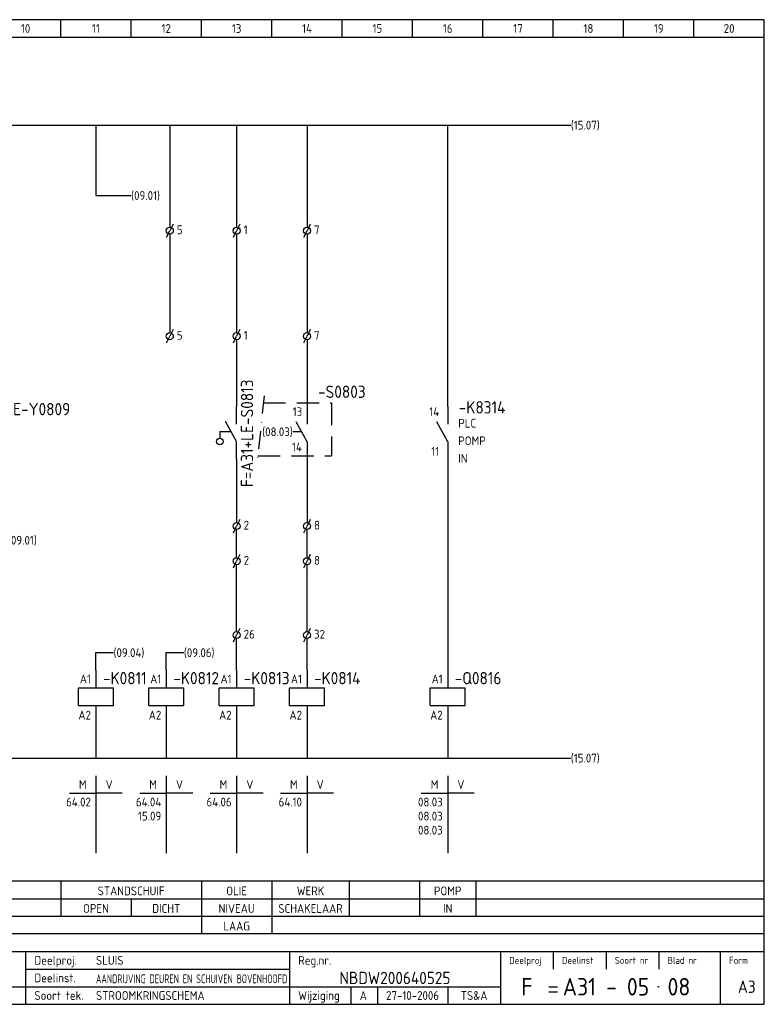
# Model space of a CAD drawing. Extents: x 10 to 410, y 10 to 290.
# Tile 2 of 2: x 198 to 410, y 10 to 290. Entities that reach past the tile are written whole.
import ezdxf
from ezdxf.enums import TextEntityAlignment as Align

# ---------------------------------------------------------------- set-up
doc = ezdxf.new("R2010")
doc.units = 0
doc.header["$MEASUREMENT"] = 0
doc.linetypes.add('DASHDOT', pattern=[1, 0.5, -0.25, 0, -0.25])
doc.linetypes.add('HIDDEN', pattern=[9.525, 6.35, -3.175])
for name, color, linetype in [('0-25', 7, 'CONTINUOUS'), ('0-35', 2, 'CONTINUOUS'), ('0-50', 3, 'CONTINUOUS'), ('B-25', 7, 'CONTINUOUS'), ('B-35', 2, 'CONTINUOUS'), ('S-25', 7, 'CONTINUOUS')]:
    doc.layers.add(name, color=color, linetype=linetype)
doc.styles.add('ISO', font='iso.shx')
doc.styles.get("Standard").update_dxf_attribs({"font": 'iso.shx'})

# ---------------------------------------------------------------- blocks, each defined once
blk = doc.blocks.new('KADERA3')
at = {"layer": '0-25'}
for p, q in [((210, 285), (210, 290)), ((230, 285), (230, 290)), ((250, 285), (250, 290)), ((270, 285), (270, 290)), ((290, 285), (290, 290)), ((310, 285), (310, 290)), ((330, 285), (330, 290)), ((350, 285), (350, 290)), ((370, 285), (370, 290)), ((390, 285), (390, 290)), ((10, 285), (410, 285)), ((410, 35), (10, 35)), ((410, 30), (10, 30)), ((350, 25), (350, 20)), ((365, 25), (365, 20)), ((380, 25), (380, 20)), ((200, 20), (275, 20)), ((150, 15), (335, 15)), ((292.5, 15), (292.5, 10)), ((300, 15), (300, 10)), ((320, 15), (320, 10))]:
    blk.add_line(p, q, dxfattribs=at)
at = {"layer": '0-35'}
for p, q in [((200, 25), (200, 10)), ((275, 25), (275, 10)), ((335, 25), (335, 10)), ((397.5, 25), (397.5, 10))]:
    blk.add_line(p, q, dxfattribs=at)
at = {"layer": '0-50'}
for p, q in [((10, 25), (410, 25)), ((348.75, 15), (351.25, 15)), ((348.75, 13.5), (351.25, 13.5))]:
    blk.add_line(p, q, dxfattribs=at)
blk.add_lwpolyline([(10, 10), (410, 10), (410, 290), (10, 290)], close=True, dxfattribs=at)
at = {"layer": '0-50', "const_width": 0.25}
blk.add_lwpolyline([(379.75, 15, 1), (380, 15, 1)], format="xyb", close=True, dxfattribs=at)
at = {"layer": '0-25', "style": 'ISO'}
for s, height, p in [('Deelproj.', 2.5, (202.5, 22.5)), ('Reg.nr.', 2.5, (277.5, 22.5)), ('Deelproj', 2, (337.5, 22.5)), ('Deelinst', 2, (352.5, 22.5)), ('Soort nr', 2, (367.5, 22.5)), ('Blad nr', 2, (382.5, 22.5)), ('Form', 2, (400, 22.5)), ('Deelinst.', 2.5, (202.5, 17.5)), ('Soort tek.', 2.5, (202.5, 12.5)), ('Wijziging', 2.5, (277.5, 12.5))]:
    blk.add_text(s, height=height, dxfattribs=at).set_placement(p, align=Align.MIDDLE_LEFT)
for tag, p in [('STR1', (20, 287.5)), ('STR2', (40, 287.5)), ('STR3', (60, 287.5)), ('STR4', (80, 287.5)), ('STR5', (100, 287.5)), ('STR6', (120, 287.5)), ('STR7', (140, 287.5)), ('STR8', (160, 287.5)), ('STR9', (180, 287.5)), ('STR10', (200, 287.5)), ('STR11', (220, 287.5)), ('STR12', (240, 287.5)), ('STR13', (260, 287.5)), ('STR14', (280, 287.5)), ('STR15', (300, 287.5)), ('STR16', (320, 287.5)), ('STR17', (340, 287.5)), ('STR18', (360, 287.5)), ('STR19', (380, 287.5)), ('STR20', (400, 287.5)), ('W', (180, 12.5)), ('Z', (310, 12.5)), ('Y', (327.5, 12.5))]:
    blk.add_attdef(tag, text='', height=2.5, dxfattribs=at).set_placement(p, align=Align.MIDDLE)
for tag, p in [('N', (220, 22.5)), ('B', (92.5, 17.5)), ('P', (220, 17.5)), ('C', (92.5, 12.5)), ('U', (220, 12.5)), ('REV', (295, 12.5))]:
    blk.add_attdef(tag, text='', height=2.5, dxfattribs=at).set_placement(p, align=Align.MIDDLE_LEFT)
at = {"layer": '0-35', "style": 'ISO'}
blk.add_attdef('RNR', text='', height=3.5, dxfattribs=at).set_placement((305, 17.5), align=Align.MIDDLE)
for tag, p in [('X', (178.5, 17.5)), ('FORM', (402.5, 15))]:
    blk.add_attdef(tag, text='', height=3.5, dxfattribs=at).set_placement(p, align=Align.MIDDLE_LEFT)
at = {"layer": '0-50', "style": 'ISO'}
for tag, p in [('M', (342.5, 15)), ('O', (365, 15))]:
    blk.add_attdef(tag, text='', height=5, dxfattribs=at).set_placement(p, align=Align.MIDDLE)
blk.add_attdef('Q', text='', height=5, dxfattribs=at).set_placement((382.5, 15), align=Align.MIDDLE_LEFT)
blk = doc.blocks.new('0059')
at = {"layer": 'S-25'}
for p, q in [((0, 0), (0, -5)), ((-5, -5), (5, -5)), ((-5, -10), (-5, -5)), ((5, -10), (5, -5)), ((-5, -10), (5, -10)), ((0, -10), (0, -15))]:
    blk.add_line(p, q, dxfattribs=at)
at = {"layer": 'B-25'}
for tag, p in [('KN1', (-1.43, -3.73)), ('KN2', (-1.43, -14.01))]:
    blk.add_attdef(tag, text='', height=2.5, dxfattribs=at).set_placement(p, align=Align.RIGHT)
at = {"layer": 'B-35'}
blk.add_attdef('KT', (7.14, -8.99), '', height=3.5, dxfattribs=at)
blk = doc.blocks.new('0060')
at = {"layer": 'S-25'}
for p, q in [((0, 0), (0, -22)), ((-7.5, -5), (0, -5)), ((7.5, -5), (0, -5))]:
    blk.add_line(p, q, dxfattribs=at)
at = {"layer": 'B-25', "style": 'ISO'}
blk.add_text('M', height=2.5, dxfattribs=at).set_placement((-3.75, -2.5), align=Align.MIDDLE_CENTER)
blk.add_text('V', height=2.5, dxfattribs=at).set_placement((3.75, -2.5), align=Align.MIDDLE)
at = {"layer": 'B-25'}
for tag, p in [('M1', (-1.43, -8.73)), ('M2', (-1.43, -12.73)), ('M3', (-1.43, -16.73)), ('M4', (-1.43, -20.73))]:
    blk.add_attdef(tag, text='', height=2.5, dxfattribs=at).set_placement(p, align=Align.RIGHT)
for tag, p in [('V1', (1.57, -8.73)), ('V2', (1.57, -12.73)), ('V3', (1.57, -16.73)), ('V4', (1.57, -20.73))]:
    blk.add_attdef(tag, p, '', height=2.5, dxfattribs=at)
blk = doc.blocks.new('0033')
at = {"layer": 'S-25'}
for p in [(-0.94, -1.88), (0.94, 1.88)]:
    blk.add_line(p, (0, 0), dxfattribs=at)
blk.add_circle((0, 0), 1, dxfattribs=at)
at = {"layer": 'B-25'}
blk.add_attdef('KT', text='', height=2.5, dxfattribs=at).set_placement((-2, -1), align=Align.RIGHT)
blk.add_attdef('KN1', (2, -1.01), '', height=2.5, dxfattribs=at)
blk = doc.blocks.new('RME5')
at = {"layer": 'S-25'}
for p, q in [((140, 255), (140, 250)), ((140, 245), (136.88, 250.62)), ((140, 245), (140, 240))]:
    blk.add_line(p, q, dxfattribs=at)
at = {"layer": 'B-25'}
for tag, p in [('KN1', (137.57, 252.27)), ('KN2', (137.57, 240.99))]:
    blk.add_attdef(tag, text='', height=2.5, dxfattribs=at).set_placement(p, align=Align.RIGHT)
for p in [(143, 248.99), (143, 244), (143, 239)]:
    blk.add_attdef('OM1', p, '', height=2.5, dxfattribs=at)
at = {"layer": 'B-35'}
blk.add_attdef('KT', (143.14, 253.01), '', height=3.5, dxfattribs=at)
blk = doc.blocks.new('0039')
at = {"layer": 'S-25'}
for p, q in [((0, -5), (0, 0)), ((-0.04, -9.93), (-3.17, -4.3)), ((-4.76, -7.12), (-4.76, -9)), ((-4.76, -7.12), (-1.6, -7.12)), ((0, -15), (0, -10))]:
    blk.add_line(p, q, dxfattribs=at)
blk.add_circle((-4.76, -9.94), 0.938, dxfattribs=at)
at = {"layer": 'B-25'}
for tag, p in [('KN1', (-2.43, -2.73)), ('KN2', (-2.43, -14.01))]:
    blk.add_attdef(tag, text='', height=2.5, dxfattribs=at).set_placement(p, align=Align.RIGHT)
blk.add_attdef('OM1', (8, -13.01), '', height=2.5, dxfattribs=at)
at = {"layer": 'B-35'}
blk.add_attdef('KT', (8.14, -8.99), '', height=3.5, dxfattribs=at)

msp = doc.modelspace()

# ---------------------------------------------------------------- linework, layer by layer
at = {"layer": '0-25'}
for p, q in [((241, 229), (241, 201)), ((260, 229), (260, 201)), ((280, 229), (280, 201)), ((410, 45), (10, 45)), ((10, 40), (410, 40))]:
    msp.add_line(p, q, dxfattribs=at)
at = {"layer": 'S-25'}
for p, q in [((120, 260), (355, 260)), ((220, 260), (220, 240)), ((241, 260), (241, 231)), ((260, 260), (260, 231)), ((280, 260), (280, 231)), ((320, 180), (320, 260)), ((220, 240), (230, 240)), ((260, 199), (260, 180)), ((280, 199), (280, 180)), ((278.44, 172.81), (275.95, 172.81)), ((260, 165), (260, 147)), ((280, 165), (280, 147)), ((320, 165), (320, 105)), ((260, 137), (260, 145)), ((280, 137), (280, 145)), ((260, 116), (260, 135)), ((280, 116), (280, 135)), ((260, 105), (260, 114)), ((280, 105), (280, 114)), ((220, 105), (220, 110)), ((220, 110), (225, 110)), ((240, 105), (240, 110)), ((240, 110), (245, 110)), ((220, 90), (220, 80)), ((240, 90), (240, 80)), ((260, 90), (260, 80)), ((280, 90), (280, 80)), ((320, 90), (320, 80)), ((120, 80), (355, 80)), ((210, 45), (210, 35)), ((250, 45), (250, 30)), ((270, 45), (270, 30)), ((292, 45), (292, 35)), ((312, 45), (312, 35)), ((328, 45), (328, 35)), ((230, 40), (230, 35))]:
    msp.add_line(p, q, dxfattribs=at)
at = {"layer": 'S-25', "linetype": 'DASHDOT', "ltscale": 10}
msp.add_line((267.83, 183), (265.76, 164), dxfattribs=at)
at = {"layer": 'S-25', "linetype": 'HIDDEN'}
for points in [[(267.56, 181), (287, 181)], [(287, 181), (287, 166)], [(266.04, 166), (287, 166)]]:
    msp.add_lwpolyline(points, dxfattribs=at)

# ---------------------------------------------------------------- block references
at = {"layer": 'S-25'}
ref = msp.add_blockref('KADERA3', (0, 0), dxfattribs=at)
ref.add_attrib('N', 'SLUIS', dxfattribs={"layer": '0-25', "height": 2.5, "style": 'ISO'}).set_placement((220, 22.5), align=Align.MIDDLE_LEFT)
ref.add_attrib('U', 'STROOMKRINGSCHEMA', dxfattribs={"layer": '0-25', "height": 2.5, "style": 'ISO'}).set_placement((220, 12.5), align=Align.MIDDLE_LEFT)
ref.add_attrib('M', 'F', dxfattribs={"layer": '0-50', "height": 5, "style": 'ISO'}).set_placement((342.5, 15), align=Align.MIDDLE)
ref.add_attrib('O', 'A31 - 05', dxfattribs={"layer": '0-50', "height": 5, "style": 'ISO'}).set_placement((365, 15), align=Align.MIDDLE)
ref.add_attrib('Q', '08', dxfattribs={"layer": '0-50', "height": 5, "style": 'ISO'}).set_placement((382.5, 15), align=Align.MIDDLE_LEFT)
ref.add_attrib('RNR', 'NBDW200640525', dxfattribs={"layer": '0-35', "height": 3.5, "style": 'ISO'}).set_placement((305, 17.5), align=Align.MIDDLE)
ref.add_attrib('FORM', 'A3', dxfattribs={"layer": '0-35', "height": 3.5, "style": 'ISO'}).set_placement((402.5, 15), align=Align.MIDDLE_LEFT)
ref.add_attrib('REV', 'A', dxfattribs={"layer": '0-25', "height": 2.5, "style": 'ISO'}).set_placement((295, 12.5), align=Align.MIDDLE_LEFT)
ref.add_attrib('Z', '27-10-2006', dxfattribs={"layer": '0-25', "height": 2.5, "style": 'ISO'}).set_placement((310, 12.5), align=Align.MIDDLE)
ref.add_attrib('Y', 'TS&A', dxfattribs={"layer": '0-25', "height": 2.5, "style": 'ISO'}).set_placement((327.5, 12.5), align=Align.MIDDLE)
ref.add_attrib('STR10', '10', dxfattribs={"layer": '0-25', "height": 2.5, "style": 'ISO'}).set_placement((200, 287.5), align=Align.MIDDLE)
ref.add_attrib('STR11', '11', dxfattribs={"layer": '0-25', "height": 2.5, "style": 'ISO'}).set_placement((220, 287.5), align=Align.MIDDLE)
ref.add_attrib('STR12', '12', dxfattribs={"layer": '0-25', "height": 2.5, "style": 'ISO'}).set_placement((240, 287.5), align=Align.MIDDLE)
ref.add_attrib('STR13', '13', dxfattribs={"layer": '0-25', "height": 2.5, "style": 'ISO'}).set_placement((260, 287.5), align=Align.MIDDLE)
ref.add_attrib('STR14', '14', dxfattribs={"layer": '0-25', "height": 2.5, "style": 'ISO'}).set_placement((280, 287.5), align=Align.MIDDLE)
ref.add_attrib('STR15', '15', dxfattribs={"layer": '0-25', "height": 2.5, "style": 'ISO'}).set_placement((300, 287.5), align=Align.MIDDLE)
ref.add_attrib('STR16', '16', dxfattribs={"layer": '0-25', "height": 2.5, "style": 'ISO'}).set_placement((320, 287.5), align=Align.MIDDLE)
ref.add_attrib('STR17', '17', dxfattribs={"layer": '0-25', "height": 2.5, "style": 'ISO'}).set_placement((340, 287.5), align=Align.MIDDLE)
ref.add_attrib('STR18', '18', dxfattribs={"layer": '0-25', "height": 2.5, "style": 'ISO'}).set_placement((360, 287.5), align=Align.MIDDLE)
ref.add_attrib('STR19', '19', dxfattribs={"layer": '0-25', "height": 2.5, "style": 'ISO'}).set_placement((380, 287.5), align=Align.MIDDLE)
ref.add_attrib('STR20', '20', dxfattribs={"layer": '0-25', "height": 2.5, "style": 'ISO'}).set_placement((400, 287.5), align=Align.MIDDLE)
ref = msp.add_blockref('0033', (241, 230), dxfattribs=at)
ref.add_attrib('KN1', '5', (243, 229), dxfattribs={"layer": 'B-25', "height": 2.5})
ref = msp.add_blockref('0033', (260, 230), dxfattribs=at)
ref.add_attrib('KN1', '1', (262, 229), dxfattribs={"layer": 'B-25', "height": 2.5})
ref = msp.add_blockref('0033', (280, 230), dxfattribs=at)
ref.add_attrib('KN1', '7', (282, 229), dxfattribs={"layer": 'B-25', "height": 2.5})
ref = msp.add_blockref('0033', (241, 200), dxfattribs=at)
ref.add_attrib('KN1', '5', (243, 199), dxfattribs={"layer": 'B-25', "height": 2.5})
ref = msp.add_blockref('0033', (260, 200), dxfattribs=at)
ref.add_attrib('KN1', '1', (262, 199), dxfattribs={"layer": 'B-25', "height": 2.5})
ref = msp.add_blockref('0033', (280, 200), dxfattribs=at)
ref.add_attrib('KN1', '7', (282, 199), dxfattribs={"layer": 'B-25', "height": 2.5})
ref = msp.add_blockref('RME5', (140, -75), dxfattribs=at)
ref.add_attrib('KT', '-S0803', (283.14, 182.44), dxfattribs={"layer": 'B-35', "height": 3.5})
ref.add_attrib('KN2', '14', dxfattribs={"layer": 'B-25', "height": 2.5}).set_placement((278.54, 167.23), align=Align.RIGHT)
ref.add_attrib('KN1', '13', dxfattribs={"layer": 'B-25', "height": 2.5}).set_placement((278.64, 177.27), align=Align.RIGHT)
msp.add_blockref('0039', (260, 180), dxfattribs=at)
ref = msp.add_blockref('RME5', (180, -75), dxfattribs=at)
ref.add_attrib('OM1', 'PLC', (323, 173.99), dxfattribs={"layer": 'B-25', "height": 2.5})
ref.add_attrib('OM1', 'IN', (323, 164), dxfattribs={"layer": 'B-25', "height": 2.5})
ref.add_attrib('OM1', 'POMP', (323, 169), dxfattribs={"layer": 'B-25', "height": 2.5})
ref.add_attrib('KT', '-K8314', (323.14, 178.01), dxfattribs={"layer": 'B-35', "height": 3.5})
ref.add_attrib('KN2', '11', dxfattribs={"layer": 'B-25', "height": 2.5}).set_placement((317.57, 165.99), align=Align.RIGHT)
ref.add_attrib('KN1', '14', dxfattribs={"layer": 'B-25', "height": 2.5}).set_placement((317.57, 177.27), align=Align.RIGHT)
ref = msp.add_blockref('0033', (260, 146), dxfattribs=at)
ref.add_attrib('KN1', '2', (262, 145), dxfattribs={"layer": 'B-25', "height": 2.5})
ref = msp.add_blockref('0033', (280, 146), dxfattribs=at)
ref.add_attrib('KN1', '8', (282, 145), dxfattribs={"layer": 'B-25', "height": 2.5})
ref = msp.add_blockref('0033', (260, 136), dxfattribs=at)
ref.add_attrib('KN1', '2', (262, 135), dxfattribs={"layer": 'B-25', "height": 2.5})
ref = msp.add_blockref('0033', (280, 136), dxfattribs=at)
ref.add_attrib('KN1', '8', (282, 135), dxfattribs={"layer": 'B-25', "height": 2.5})
ref = msp.add_blockref('0033', (260, 115), dxfattribs=at)
ref.add_attrib('KN1', '26', (262, 114), dxfattribs={"layer": 'B-25', "height": 2.5})
ref = msp.add_blockref('0033', (280, 115), dxfattribs=at)
ref.add_attrib('KN1', '32', (282, 114), dxfattribs={"layer": 'B-25', "height": 2.5})
ref = msp.add_blockref('0059', (220, 105), dxfattribs=at)
ref.add_attrib('KT', '-K0811', (222, 101), dxfattribs={"layer": 'B-35', "height": 3.5})
ref.add_attrib('KN1', 'A1', dxfattribs={"layer": 'B-25', "height": 2.5}).set_placement((218.57, 101.27), align=Align.RIGHT)
ref.add_attrib('KN2', 'A2', dxfattribs={"layer": 'B-25', "height": 2.5}).set_placement((218.57, 90.99), align=Align.RIGHT)
ref = msp.add_blockref('0059', (240, 105), dxfattribs=at)
ref.add_attrib('KT', '-K0812', (242, 101), dxfattribs={"layer": 'B-35', "height": 3.5})
ref.add_attrib('KN1', 'A1', dxfattribs={"layer": 'B-25', "height": 2.5}).set_placement((238.57, 101.27), align=Align.RIGHT)
ref.add_attrib('KN2', 'A2', dxfattribs={"layer": 'B-25', "height": 2.5}).set_placement((238.57, 90.99), align=Align.RIGHT)
ref = msp.add_blockref('0059', (260, 105), dxfattribs=at)
ref.add_attrib('KT', '-K0813', (262, 101), dxfattribs={"layer": 'B-35', "height": 3.5})
ref.add_attrib('KN1', 'A1', dxfattribs={"layer": 'B-25', "height": 2.5}).set_placement((258.57, 101.27), align=Align.RIGHT)
ref.add_attrib('KN2', 'A2', dxfattribs={"layer": 'B-25', "height": 2.5}).set_placement((258.57, 90.99), align=Align.RIGHT)
ref = msp.add_blockref('0059', (280, 105), dxfattribs=at)
ref.add_attrib('KT', '-K0814', (282, 101), dxfattribs={"layer": 'B-35', "height": 3.5})
ref.add_attrib('KN1', 'A1', dxfattribs={"layer": 'B-25', "height": 2.5}).set_placement((278.57, 101.27), align=Align.RIGHT)
ref.add_attrib('KN2', 'A2', dxfattribs={"layer": 'B-25', "height": 2.5}).set_placement((278.57, 90.99), align=Align.RIGHT)
ref = msp.add_blockref('0059', (320, 105), dxfattribs=at)
ref.add_attrib('KT', '-Q0816', (322, 101), dxfattribs={"layer": 'B-35', "height": 3.5})
ref.add_attrib('KN1', 'A1', dxfattribs={"layer": 'B-25', "height": 2.5}).set_placement((318.57, 101.27), align=Align.RIGHT)
ref.add_attrib('KN2', 'A2', dxfattribs={"layer": 'B-25', "height": 2.5}).set_placement((318.57, 90.99), align=Align.RIGHT)
for p, values in [((220, 75), {'M1': '64.02'}), ((240, 75), {'M1': '64.04', 'M2': '15.09'}), ((260, 75), {'M1': '64.06'}), ((280, 75), {'M1': '64.10'}), ((320, 75), {'M1': '08.03', 'M2': '08.03', 'M3': '08.03'})]:
    msp.add_blockref('0060', p, dxfattribs=at).add_auto_attribs(values)

# ---------------------------------------------------------------- texts
at = {"layer": 'B-25', "style": 'ISO'}
for s, p in [('(15.07)', (355, 260)), ('(09.01)', (230, 240)), ('(09.01)', (195, 141.98)), ('(09.04)', (225, 110)), ('(09.06)', (245, 110)), ('(15.07)', (355, 80))]:
    msp.add_text(s, height=2.5, dxfattribs=at).set_placement(p, align=Align.MIDDLE_LEFT)
msp.add_text('(08.03)', height=2.5, dxfattribs=at).set_placement((275.95, 172.81), align=Align.MIDDLE_RIGHT)
for s, p in [('STANDSCHUIF', (230, 41)), ('OLIE', (260, 41)), ('WERK', (281, 41)), ('POMP', (320, 41)), ('OPEN', (220, 36)), ('DICHT', (240, 36)), ('NIVEAU', (260, 36)), ('SCHAKELAAR', (281, 36)), ('IN', (320, 36)), ('LAAG', (260, 31))]:
    msp.add_text(s, height=2.5, dxfattribs=at).set_placement(p, align=Align.CENTER)
at = {"layer": 'B-25', "style": 'ISO', "width": 0.801744}
msp.add_text('AANDRIJVING DEUREN EN SCHUIVEN BOVENHOOFD', height=2.5, dxfattribs=at).set_placement((220, 16), (274.4, 16), align=Align.FIT)
at = {"layer": 'B-35', "style": 'ISO'}
msp.add_text('F=A31+LE-S0813', height=3.5, rotation=90, dxfattribs=at).set_placement((264.7, 157.07))
msp.add_text('F=A31+LE-Y0809', height=3.5, dxfattribs=at).set_placement((181.06, 177.5))

doc.saveas('drawing.dxf')
